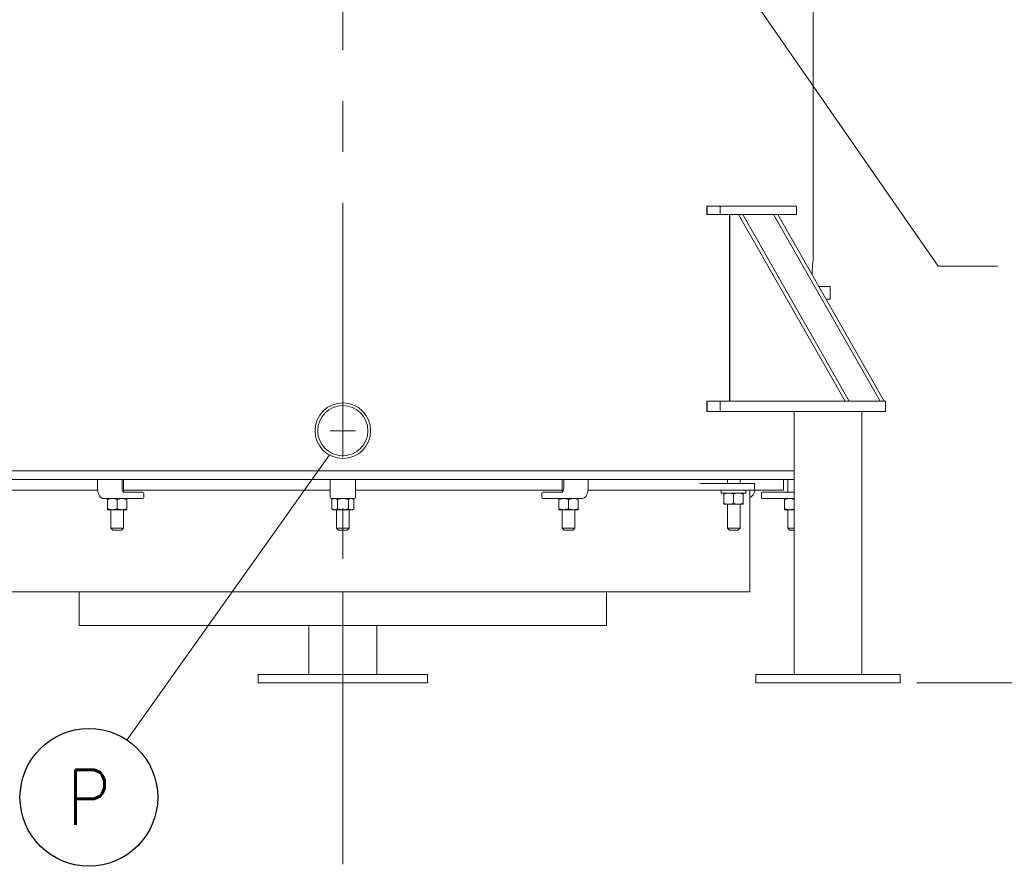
# Model space of a CAD drawing. Header units: inches. Extents: x 1 to 669, y 0 to 417.
# Tile 186 of 256: x 314 to 373, y 158 to 208. Entities that reach past the tile are written whole.
import ezdxf
from ezdxf.enums import TextEntityAlignment as Align

# ---------------------------------------------------------------- set-up
doc = ezdxf.new("R2010")
doc.units = ezdxf.units.IN
doc.header["$LTSCALE"] = 12
doc.header["$MEASUREMENT"] = 0
doc.linetypes.add('C', pattern=[2, 1.25, -0.25, 0.25, -0.25])
doc.layers.get('0').update_dxf_attribs({"linetype": 'CONTINUOUS'})
doc.layers.add('C', color=4, linetype='C', lineweight=13)
doc.layers.add('Leader', color=41, linetype='CONTINUOUS', lineweight=13)
doc.layers.add('D', color=2, linetype='CONTINUOUS')
doc.styles.get("Standard").update_dxf_attribs({"font": 'SIMPLEX.SHX', "width": 0.875})
doc.dimstyles.get("Standard").update_dxf_attribs({"dimscale": 28, "dimtxt": 0.125, "dimasz": 0.125, "dimexe": 0.04375, "dimexo": 0.0625, "dimgap": 0.04375, "dimtad": 0, "dimtih": 1, "dimtoh": 1, "dimdec": 4, "dimzin": 12, "dimdsep": 46, "dimlunit": 5, "dimtxsty": 'Standard', "dimcen": 0, "dimclrd": 256, "dimclre": 256, "dimclrt": 256, "dimadec": 1, "dimazin": 3, "dimtfac": 0.875, "dimtdec": 4, "dimtofl": 0, "dimtmove": 0, "dimatfit": 2, "dimfxl": 0, "dimtolj": 1, "dimtzin": 12, "dimlwd": 13, "dimlwe": 13, "dimarcsym": 0})
doc.dimstyles.new('STANDARD$0', dxfattribs={"dimscale": 32, "dimtxt": 0.09375, "dimasz": 0.0625, "dimexe": 0.03125, "dimexo": 0.03125, "dimgap": 0.03125, "dimtad": 1, "dimtih": 1, "dimtoh": 1, "dimdec": 4, "dimzin": 12, "dimdsep": 46, "dimlunit": 5, "dimtxsty": 'Standard', "dimcen": -0.03125, "dimclrd": 256, "dimclre": 256, "dimclrt": 256, "dimadec": 0, "dimazin": 0, "dimtfac": 0.875, "dimtdec": 4, "dimtofl": 0, "dimtmove": 0, "dimatfit": 3, "dimfxl": 0, "dimtolj": 1, "dimtzin": 12, "dimlwd": 13, "dimlwe": 13, "dimarcsym": 0})

# ---------------------------------------------------------------- blocks, each defined once
blk = doc.blocks.new('*D69')
at = {"layer": 'D', "lineweight": 13}
for p, q in [((372.455, 266.151), (409.395, 266.151)), ((408.395, 264.151), (408.395, 241.197)), ((408.395, 170.776), (408.395, 233.072)), ((367.385, 168.776), (409.395, 168.776))]:
    blk.add_line(p, q, dxfattribs=at)
at = {"layer": 'D'}
for points in [[(408.062, 264.151), (408.728, 264.151), (408.395, 266.151)], [(408.062, 170.776), (408.728, 170.776), (408.395, 168.776)]]:
    blk.add_solid(points, dxfattribs=at)
at = {"layer": 'D', "insert": (408.395, 237.134), "char_height": 3, "attachment_point": 5}
blk.add_mtext('\\A1;97{\\H0.875x;\\S1/2;}{}{\\C2;%%p1}', dxfattribs=at)
blk = doc.blocks.new('*D70')
at = {"layer": 'D', "lineweight": 13}
for p, q in [((326.491, 290.284), (424.531, 290.284)), ((423.531, 288.284), (423.531, 251.845)), ((423.531, 170.776), (423.531, 243.72)), ((367.385, 168.776), (424.531, 168.776))]:
    blk.add_line(p, q, dxfattribs=at)
at = {"layer": 'D'}
for points in [[(423.197, 288.284), (423.864, 288.284), (423.531, 290.284)], [(423.197, 170.776), (423.864, 170.776), (423.531, 168.776)]]:
    blk.add_solid(points, dxfattribs=at)
at = {"layer": 'D', "insert": (423.531, 247.783), "char_height": 3, "attachment_point": 5}
blk.add_mtext('\\A1;121{\\H0.875x;\\S1/2;}{}{\\C2;%%p1}', dxfattribs=at)

msp = doc.modelspace()

# ---------------------------------------------------------------- linework, layer by layer
at = {"lineweight": 0}
for p, q in [((361.26745, 193.77576), (361.26745, 234.46326)), ((354.98157, 196.90076), (355.77257, 196.90076)), ((355.77257, 196.40076), (354.98157, 196.40076)), ((355.77257, 196.90076), (360.27257, 196.90076)), ((355.77257, 196.40076), (355.77257, 196.90076)), ((360.27257, 196.40076), (355.77257, 196.40076)), ((363.145, 185.40076), (356.86632, 196.40076)), ((357.11632, 196.40076), (356.86632, 196.40076)), ((357.11632, 196.40076), (363.395, 185.40076)), ((365.2075, 185.40076), (358.92882, 196.40076)), ((359.17882, 196.40076), (358.92882, 196.40076)), ((359.17882, 196.40076), (365.4575, 185.40076)), ((360.27257, 196.40076), (360.27257, 196.90076)), ((362.26745, 192.15076), (361.60467, 192.15076)), ((362.26745, 192.15076), (362.26745, 191.40076)), ((362.26745, 191.40076), (362.03277, 191.40076)), ((354.98157, 185.40076), (355.77257, 185.40076)), ((355.77257, 185.40076), (362.95913, 185.40076)), ((355.77257, 184.77576), (355.77257, 185.40076)), ((363.09885, 185.40076), (362.95913, 185.40076)), ((363.09885, 185.40076), (365.50366, 185.40076)), ((363.395, 185.40076), (363.145, 185.40076)), ((365.4575, 185.40076), (365.2075, 185.40076)), ((365.52041, 185.40076), (365.50366, 185.40076)), ((365.52041, 184.77576), (365.52041, 185.40076)), ((355.77257, 184.77576), (354.98157, 184.77576)), ((362.95913, 184.77576), (355.77257, 184.77576)), ((360.13619, 169.27576), (360.13619, 184.77576)), ((362.95913, 184.77576), (363.09885, 184.77576)), ((365.50366, 184.77576), (363.09885, 184.77576)), ((364.13619, 169.27576), (364.13619, 184.77576)), ((365.50366, 184.77576), (365.52041, 184.77576)), ((360.13619, 181.27576), (306.89872, 181.27576)), ((306.89872, 180.77576), (360.13619, 180.77576)), ((319.0464, 180.27576), (319.0464, 180.71576)), ((320.48901, 180.27576), (320.48901, 180.71576)), ((320.57995, 180.77576), (320.57995, 180.02621)), ((332.76745, 180.71576), (332.76745, 180.27576)), ((334.26745, 180.27576), (334.26745, 180.71576)), ((346.45495, 180.77576), (346.45495, 180.02621)), ((346.5459, 180.71576), (346.5459, 180.27576)), ((347.98851, 180.71576), (347.98851, 180.27576)), ((356.20038, 180.77576), (356.20038, 180.52576)), ((356.95038, 180.77576), (356.95038, 180.52576)), ((359.51745, 180.77576), (359.51745, 180.15076)), ((359.76745, 180.77576), (359.76745, 180.02576)), ((312.45565, 180.15076), (319.05303, 180.15076)), ((320.57995, 180.15076), (332.76745, 180.15076)), ((332.76745, 179.71076), (332.76745, 180.27576)), ((334.26745, 180.27576), (334.26745, 179.71076)), ((334.26745, 180.15076), (346.45495, 180.15076)), ((347.98187, 180.15076), (354.57926, 180.15076)), ((354.85488, 180.52576), (354.57926, 180.52576)), ((354.85488, 180.15076), (354.57926, 180.15076)), ((356.88386, 180.52576), (354.85488, 180.52576)), ((356.88386, 180.15076), (354.85488, 180.15076)), ((355.82634, 179.97376), (355.82634, 180.15076)), ((356.88386, 180.52576), (357.81034, 180.52576)), ((356.88386, 180.15076), (357.81034, 180.15076)), ((357.29434, 179.97376), (357.29434, 180.15076)), ((357.51745, 180.15076), (357.51745, 174.15076)), ((357.81034, 180.52576), (357.81034, 180.15076)), ((357.81034, 180.15076), (359.51745, 180.15076)), ((319.3889, 179.65076), (319.67973, 179.65076)), ((319.64245, 179.036), (319.64245, 179.60052)), ((319.9237, 179.65076), (319.67973, 179.65076)), ((320.29317, 179.65076), (319.9237, 179.65076)), ((320.20495, 179.036), (320.20495, 179.60052)), ((320.29317, 179.65076), (320.58401, 179.65076)), ((321.70901, 180.02576), (320.58401, 180.02576)), ((320.58401, 179.65076), (321.70901, 179.65076)), ((320.76745, 179.036), (320.76745, 179.60052)), ((321.70901, 180.02576), (321.71772, 180.02576)), ((321.71772, 179.65076), (321.70901, 179.65076)), ((321.77772, 179.71076), (321.77772, 179.96576)), ((332.82745, 179.65076), (333.16328, 179.65076)), ((332.95495, 179.65076), (332.86793, 179.60052)), ((332.86793, 179.036), (332.86793, 179.60052)), ((333.51745, 179.65076), (333.16328, 179.65076)), ((333.19269, 179.036), (333.19269, 179.60052)), ((333.87162, 179.65076), (333.51745, 179.65076)), ((333.84221, 179.036), (333.84221, 179.60052)), ((333.87162, 179.65076), (334.20745, 179.65076)), ((334.07995, 179.65076), (334.16697, 179.60052)), ((334.16697, 179.036), (334.16697, 179.60052)), ((345.25719, 179.96576), (345.25719, 179.71076)), ((345.31719, 180.02576), (345.3259, 180.02576)), ((345.3259, 179.65076), (345.31719, 179.65076)), ((346.4509, 180.02576), (345.3259, 180.02576)), ((345.3259, 179.65076), (346.4509, 179.65076)), ((346.26745, 179.036), (346.26745, 179.60052)), ((346.4509, 179.65076), (346.74173, 179.65076)), ((347.1112, 179.65076), (346.74173, 179.65076)), ((346.82995, 179.036), (346.82995, 179.60052)), ((347.35517, 179.65076), (347.1112, 179.65076)), ((347.35517, 179.65076), (347.64601, 179.65076)), ((347.39245, 179.036), (347.39245, 179.60052)), ((355.82634, 179.97376), (357.29434, 179.97376)), ((355.99784, 179.359), (355.99784, 179.92352)), ((356.56034, 179.359), (356.56034, 179.92352)), ((357.12284, 179.359), (357.12284, 179.92352)), ((358.20445, 179.96576), (358.20445, 179.71076)), ((358.26445, 180.02576), (358.32945, 180.02576)), ((358.32945, 179.65076), (358.26445, 179.65076)), ((360.13619, 180.02576), (358.32945, 180.02576)), ((358.32945, 179.65076), (360.13619, 179.65076)), ((359.57995, 179.036), (359.57995, 179.60052)), ((319.64245, 178.98576), (319.9237, 178.98576)), ((319.82995, 178.98576), (319.82995, 177.90076)), ((319.9237, 178.98576), (320.4862, 178.98576)), ((320.4862, 178.98576), (320.76745, 178.98576)), ((320.57995, 178.98576), (320.57995, 177.90076)), ((332.95495, 178.98576), (332.86793, 179.036)), ((332.95495, 178.98576), (333.03031, 178.98576)), ((333.03031, 178.98576), (333.51745, 178.98576)), ((333.14245, 178.98576), (333.14245, 177.90076)), ((333.51745, 178.98576), (334.00459, 178.98576)), ((333.89245, 178.98576), (333.89245, 177.90076)), ((334.00459, 178.98576), (334.07995, 178.98576)), ((334.07995, 178.98576), (334.16697, 179.036)), ((346.26745, 178.98576), (346.5487, 178.98576)), ((346.45495, 178.98576), (346.45495, 177.90076)), ((346.5487, 178.98576), (347.1112, 178.98576)), ((347.1112, 178.98576), (347.39245, 178.98576)), ((347.20495, 178.98576), (347.20495, 177.90076)), ((355.99784, 179.30876), (356.27909, 179.30876)), ((356.20038, 179.30876), (356.20038, 177.90076)), ((356.27909, 179.30876), (356.84159, 179.30876)), ((356.84159, 179.30876), (357.12284, 179.30876)), ((356.95038, 179.30876), (356.95038, 177.90076)), ((359.57995, 178.98576), (359.8612, 178.98576)), ((359.76745, 178.98576), (359.76745, 177.90076)), ((359.8612, 178.98576), (360.13619, 178.98576)), ((319.82995, 177.90076), (320.20495, 177.90076)), ((319.95495, 177.77576), (319.82995, 177.90076)), ((320.20495, 177.77576), (319.95495, 177.77576)), ((320.20495, 177.90076), (320.57995, 177.90076)), ((320.45495, 177.77576), (320.20495, 177.77576)), ((320.45495, 177.77576), (320.57995, 177.90076)), ((333.14245, 177.90076), (333.51745, 177.90076)), ((333.26745, 177.77576), (333.14245, 177.90076)), ((333.51745, 177.77576), (333.26745, 177.77576)), ((333.51745, 177.90076), (333.89245, 177.90076)), ((333.76745, 177.77576), (333.51745, 177.77576)), ((333.76745, 177.77576), (333.89245, 177.90076)), ((346.45495, 177.90076), (346.82995, 177.90076)), ((346.57995, 177.77576), (346.45495, 177.90076)), ((346.82995, 177.77576), (346.57995, 177.77576)), ((346.82995, 177.90076), (347.20495, 177.90076)), ((347.07995, 177.77576), (346.82995, 177.77576)), ((347.07995, 177.77576), (347.20495, 177.90076)), ((356.20038, 177.90076), (356.57538, 177.90076)), ((356.32538, 177.77576), (356.20038, 177.90076)), ((356.57538, 177.77576), (356.32538, 177.77576)), ((356.57538, 177.90076), (356.95038, 177.90076)), ((356.82538, 177.77576), (356.57538, 177.77576)), ((356.82538, 177.77576), (356.95038, 177.90076)), ((359.76745, 177.90076), (360.13619, 177.90076)), ((359.89245, 177.77576), (359.76745, 177.90076)), ((360.13619, 177.77576), (359.89245, 177.77576)), ((309.51745, 174.15076), (357.51745, 174.15076)), ((317.9611, 174.15076), (317.9611, 172.15076)), ((333.51745, 174.15076), (333.51745, 172.15076)), ((349.0738, 174.15076), (349.0738, 172.15076)), ((333.51745, 172.15076), (317.9611, 172.15076)), ((331.51745, 169.27576), (331.51745, 172.15076)), ((349.0738, 172.15076), (333.51745, 172.15076)), ((335.51745, 169.27576), (335.51745, 172.15076)), ((328.51745, 169.27576), (328.51745, 168.77576)), ((328.51745, 169.27576), (328.76745, 169.27576)), ((328.76745, 169.27576), (338.26745, 169.27576)), ((338.26745, 169.27576), (338.51745, 169.27576)), ((338.51745, 168.77576), (338.51745, 169.27576)), ((357.88739, 169.27576), (358.01239, 169.27576)), ((357.88739, 168.77576), (357.88739, 169.27576)), ((358.01239, 169.27576), (361.25999, 169.27576)), ((361.25999, 169.27576), (361.60149, 169.27576)), ((361.60149, 169.27576), (366.35149, 169.27576)), ((366.35149, 169.27576), (366.38499, 169.27576)), ((366.38499, 169.27576), (366.38499, 168.77576)), ((328.76745, 168.77576), (328.51745, 168.77576)), ((338.26745, 168.77576), (328.76745, 168.77576)), ((338.51745, 168.77576), (338.26745, 168.77576)), ((358.01239, 168.77576), (357.88739, 168.77576)), ((361.25999, 168.77576), (358.01239, 168.77576)), ((361.60149, 168.77576), (361.25999, 168.77576)), ((366.35149, 168.77576), (361.60149, 168.77576)), ((366.38499, 168.77576), (366.35149, 168.77576))]:
    msp.add_line(p, q, dxfattribs=at)
for p, q in [((354.98157, 196.90076), (354.98157, 196.40076)), ((356.3241, 196.40076), (356.3241, 185.40076)), ((354.98157, 185.40076), (354.98157, 184.77576))]:
    msp.add_line(p, q)
for radius in [1.64, 1.48]:
    msp.add_circle((333.51745, 183.65076), radius, dxfattribs=at)
for centre, start, end in [((319.1064, 180.71576), 90, 180), ((320.42901, 180.71576), 0, 90), ((332.82745, 180.71576), 90, 180), ((334.20745, 180.71576), 0, 90), ((346.6059, 180.71576), 90, 180), ((347.92851, 180.71576), 0, 90), ((321.71772, 179.96576), 0, 90), ((321.71772, 179.71076), 270, 0), ((332.82745, 179.71076), 180, 270), ((334.20745, 179.71076), 270, 0), ((345.31719, 179.96576), 90, 180), ((345.31719, 179.71076), 180, 270), ((358.26445, 179.96576), 90, 180), ((358.26445, 179.71076), 180, 270)]:
    msp.add_arc(centre, 0.06, start, end, dxfattribs=at)
for points, knots in [([(361.189, 192.87901), (361.19172, 192.92267), (361.19451, 192.9649), (361.21165, 193.2118), (361.22659, 193.37723), (361.25301, 193.64895), (361.26311, 193.73701), (361.26707, 193.77234), (361.26743, 193.77576), (361.26745, 193.77576)], [39.35046864, 39.35046864, 39.35046864, 39.35046864, 39.77909242, 39.77909242, 41.94753683, 41.94753683, 44.55414392, 44.55414392, 45.17786282, 45.17786282, 45.17786282, 45.17786282]), ([(319.3889, 179.65076), (319.3551, 179.65076), (319.32156, 179.65953), (319.25642, 179.69305), (319.2255, 179.71942), (319.16836, 179.78755), (319.14274, 179.83073), (319.10003, 179.9283), (319.08298, 179.98272), (319.05818, 180.09844), (319.05045, 180.15971), (319.0468, 180.23974), (319.0464, 180.25775), (319.0464, 180.27576)], [0, 0, 0, 0, 0.25185832, 0.25185832, 0.53750865, 0.53750865, 0.85166791, 0.85166791, 1.16582718, 1.16582718, 1.47998645, 1.47998645, 1.57079633, 1.57079633, 1.57079633, 1.57079633]), ([(320.58401, 180.02576), (320.58034, 180.02576), (320.57605, 180.02653), (320.56201, 180.03565), (320.55315, 180.04384), (320.53602, 180.06772), (320.52781, 180.08247), (320.51283, 180.11828), (320.50612, 180.13958), (320.4956, 180.18686), (320.49191, 180.21299), (320.4894, 180.25167), (320.48901, 180.26371), (320.48901, 180.27576)], [0, 0, 0, 0, 0.31415927, 0.31415927, 0.60866152, 0.60866152, 0.8738965, 0.8738965, 1.15202894, 1.15202894, 1.4417432, 1.4417432, 1.57079633, 1.57079633, 1.57079633, 1.57079633]), ([(346.5459, 180.27576), (346.5459, 180.24814), (346.54383, 180.22052), (346.5359, 180.16854), (346.53008, 180.14415), (346.51592, 180.10175), (346.50765, 180.08356), (346.49085, 180.05533), (346.48235, 180.04497), (346.46751, 180.03138), (346.46141, 180.0282), (346.45468, 180.02601), (346.45277, 180.02576), (346.4509, 180.02576)], [4.71238898, 4.71238898, 4.71238898, 4.71238898, 5.00831459, 5.00831459, 5.30119568, 5.30119568, 5.58452124, 5.58452124, 5.85348314, 5.85348314, 6.12234326, 6.12234326, 6.28318531, 6.28318531, 6.28318531, 6.28318531]), ([(347.98851, 180.27576), (347.98851, 180.21345), (347.98359, 180.15115), (347.96422, 180.03193), (347.94979, 179.97502), (347.91212, 179.87132), (347.88892, 179.82451), (347.83405, 179.74479), (347.80233, 179.71171), (347.73136, 179.66559), (347.69204, 179.65201), (347.64991, 179.65079), (347.64796, 179.65076), (347.64601, 179.65076)], [4.71238898, 4.71238898, 4.71238898, 4.71238898, 5.02654825, 5.02654825, 5.34070751, 5.34070751, 5.65486678, 5.65486678, 5.96902604, 5.96902604, 6.26865529, 6.26865529, 6.28318531, 6.28318531, 6.28318531, 6.28318531]), ([(357.51745, 179.7023), (357.55485, 179.72073), (357.5903, 179.74386), (357.66959, 179.80974), (357.71052, 179.85668), (357.77753, 179.96216), (357.8036, 180.0207), (357.82761, 180.10473), (357.83291, 180.12762), (357.83706, 180.15076)], [0.403442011, 0.403442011, 0.403442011, 0.403442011, 0.623789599, 0.623789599, 0.937948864, 0.937948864, 1.25210813, 1.25210813, 1.366868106, 1.366868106, 1.366868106, 1.366868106])]:
    msp.add_open_spline(points, degree=3, knots=knots, dxfattribs=at)
for points, weights in [([(319.64245, 179.60052), (319.64245, 179.65076), (319.64245, 179.65076)], [1, 1.0379548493, 1]), ([(319.9237, 179.65076), (319.79317, 179.65076), (319.64245, 179.60052)], [1, 1.0379548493, 1]), ([(320.20495, 179.60052), (320.05423, 179.65076), (319.9237, 179.65076)], [1, 1.0379548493, 1]), ([(320.4862, 179.65076), (320.35567, 179.65076), (320.20495, 179.60052)], [1, 1.0379548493, 1]), ([(320.76745, 179.60052), (320.61673, 179.65076), (320.4862, 179.65076)], [1, 1.0379548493, 1]), ([(320.76745, 179.65076), (320.76745, 179.65076), (320.76745, 179.60052)], [1, 1.0379548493, 1]), ([(333.03031, 179.65076), (332.95495, 179.65076), (332.86793, 179.60052)], [1, 1.0379548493, 1]), ([(333.19269, 179.60052), (333.10567, 179.65076), (333.03031, 179.65076)], [1, 1.0379548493, 1]), ([(333.51745, 179.65076), (333.36673, 179.65076), (333.19269, 179.60052)], [1, 1.0379548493, 1]), ([(333.84221, 179.60052), (333.66817, 179.65076), (333.51745, 179.65076)], [1, 1.0379548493, 1]), ([(334.00459, 179.65076), (333.92923, 179.65076), (333.84221, 179.60052)], [1, 1.0379548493, 1]), ([(334.16697, 179.60052), (334.07995, 179.65076), (334.00459, 179.65076)], [1, 1.0379548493, 1]), ([(346.26745, 179.60052), (346.26745, 179.65076), (346.26745, 179.65076)], [1, 1.0379548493, 1]), ([(346.5487, 179.65076), (346.41817, 179.65076), (346.26745, 179.60052)], [1, 1.0379548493, 1]), ([(346.82995, 179.60052), (346.67923, 179.65076), (346.5487, 179.65076)], [1, 1.0379548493, 1]), ([(347.1112, 179.65076), (346.98067, 179.65076), (346.82995, 179.60052)], [1, 1.0379548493, 1]), ([(347.39245, 179.60052), (347.24173, 179.65076), (347.1112, 179.65076)], [1, 1.0379548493, 1]), ([(347.39245, 179.65076), (347.39245, 179.65076), (347.39245, 179.60052)], [1, 1.0379548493, 1]), ([(355.99784, 179.92352), (355.99784, 179.97376), (355.99784, 179.97376)], [1, 1.0379548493, 1]), ([(356.27909, 179.97376), (356.14856, 179.97376), (355.99784, 179.92352)], [1, 1.0379548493, 1]), ([(356.56034, 179.92352), (356.40962, 179.97376), (356.27909, 179.97376)], [1, 1.0379548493, 1]), ([(356.84159, 179.97376), (356.71106, 179.97376), (356.56034, 179.92352)], [1, 1.0379548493, 1]), ([(357.12284, 179.92352), (356.97212, 179.97376), (356.84159, 179.97376)], [1, 1.0379548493, 1]), ([(357.12284, 179.97376), (357.12284, 179.97376), (357.12284, 179.92352)], [1, 1.0379548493, 1]), ([(359.57995, 179.60052), (359.57995, 179.65076), (359.57995, 179.65076)], [1, 1.0379548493, 1]), ([(359.8612, 179.65076), (359.73067, 179.65076), (359.57995, 179.60052)], [1, 1.0379548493, 1]), ([(360.13619, 179.60259), (359.9892, 179.65076), (359.8612, 179.65076)], [1.0014941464, 1.03719246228, 1]), ([(319.64245, 178.98576), (319.64245, 178.98576), (319.64245, 179.036)], [1, 1.0379548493, 1]), ([(319.64245, 179.036), (319.79317, 178.98576), (319.9237, 178.98576)], [1, 1.0379548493, 1]), ([(319.9237, 178.98576), (320.05423, 178.98576), (320.20495, 179.036)], [1, 1.0379548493, 1]), ([(320.20495, 179.036), (320.35567, 178.98576), (320.4862, 178.98576)], [1, 1.0379548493, 1]), ([(320.4862, 178.98576), (320.61673, 178.98576), (320.76745, 179.036)], [1, 1.0379548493, 1]), ([(320.76745, 179.036), (320.76745, 178.98576), (320.76745, 178.98576)], [1, 1.0379548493, 1]), ([(332.86793, 179.036), (332.95495, 178.98576), (333.03031, 178.98576)], [1, 1.0379548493, 1]), ([(333.03031, 178.98576), (333.10567, 178.98576), (333.19269, 179.036)], [1, 1.0379548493, 1]), ([(333.19269, 179.036), (333.36673, 178.98576), (333.51745, 178.98576)], [1, 1.0379548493, 1]), ([(333.51745, 178.98576), (333.66817, 178.98576), (333.84221, 179.036)], [1, 1.0379548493, 1]), ([(333.84221, 179.036), (333.92923, 178.98576), (334.00459, 178.98576)], [1, 1.0379548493, 1]), ([(334.00459, 178.98576), (334.07995, 178.98576), (334.16697, 179.036)], [1, 1.0379548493, 1]), ([(346.26745, 178.98576), (346.26745, 178.98576), (346.26745, 179.036)], [1, 1.0379548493, 1]), ([(346.26745, 179.036), (346.41817, 178.98576), (346.5487, 178.98576)], [1, 1.0379548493, 1]), ([(346.5487, 178.98576), (346.67923, 178.98576), (346.82995, 179.036)], [1, 1.0379548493, 1]), ([(346.82995, 179.036), (346.98067, 178.98576), (347.1112, 178.98576)], [1, 1.0379548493, 1]), ([(347.1112, 178.98576), (347.24173, 178.98576), (347.39245, 179.036)], [1, 1.0379548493, 1]), ([(347.39245, 179.036), (347.39245, 178.98576), (347.39245, 178.98576)], [1, 1.0379548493, 1]), ([(355.99784, 179.30876), (355.99784, 179.30876), (355.99784, 179.359)], [1, 1.0379548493, 1]), ([(355.99784, 179.359), (356.14856, 179.30876), (356.27909, 179.30876)], [1, 1.0379548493, 1]), ([(356.27909, 179.30876), (356.40962, 179.30876), (356.56034, 179.359)], [1, 1.0379548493, 1]), ([(356.56034, 179.359), (356.71106, 179.30876), (356.84159, 179.30876)], [1, 1.0379548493, 1]), ([(356.84159, 179.30876), (356.97212, 179.30876), (357.12284, 179.359)], [1, 1.0379548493, 1]), ([(357.12284, 179.359), (357.12284, 179.30876), (357.12284, 179.30876)], [1, 1.0379548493, 1]), ([(359.57995, 178.98576), (359.57995, 178.98576), (359.57995, 179.036)], [1, 1.0379548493, 1]), ([(359.57995, 179.036), (359.73067, 178.98576), (359.8612, 178.98576)], [1, 1.0379548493, 1]), ([(359.8612, 178.98576), (359.9892, 178.98576), (360.13619, 179.03393)], [1, 1.03719246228, 1.0014941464])]:
    msp.add_rational_spline(points, weights, degree=2, dxfattribs=at)
at = {"layer": 'C'}
msp.add_line((333.51745, 158.08826), (333.51745, 280.99462), dxfattribs=at)
at = {"layer": 'D'}
msp.add_circle((318.53322, 162.02037), 4.0625, dxfattribs=at)
at = {"layer": 'Leader'}
for p, q in [((333.51745, 182.89587), (333.51745, 184.39587)), ((334.26745, 183.64587), (332.76745, 183.64587)), ((332.72022, 182.21757), (320.78109, 165.4043))]:
    msp.add_line(p, q, dxfattribs=at)

# ---------------------------------------------------------------- texts
at = {"layer": 'D', "width": 0.875}
msp.add_text('P', height=3.25, dxfattribs=at).set_placement((318.53322, 162.02037), align=Align.MIDDLE)

# ---------------------------------------------------------------- dimensions: what is measured, and where the dimension line sits
at = {"layer": 'D'}
for base, p1, p2, picture, middle in [((423.53082, 168.77576), (325.49053, 290.28358), (366.38499, 168.77576), '*D70', (423.53082, 247.78297)), ((408.39485, 266.15076), (366.38499, 168.77576), (371.45495, 266.15076), '*D69', (408.39485, 237.13445))]:
    dim = msp.add_linear_dim(base=base, p1=p1, p2=p2, angle=90, text='<>{}{\\C2;%%p1}', dimstyle='STANDARD$0', override={"dimdec": 1, "dimtp": 1, "dimtm": 1, "dimarcsym": 1}, dxfattribs=at)
    dim.commit()
    dim.dimension.update_dxf_attribs({"geometry": picture, "text_midpoint": middle, "dimtype": 160})

# ---------------------------------------------------------------- leaders
at = {"layer": 'D', "annotation_type": 0, "has_hookline": 1, "hookline_direction": 0, "text_width": 30.0625}
msp.add_leader([(347.65387, 223.58826), (368.63779, 193.3578), (372.13779, 193.3578)], dimstyle='Standard', override={"dimgap": 0.04375, "dimtad": 0, "dimarcsym": 1}, dxfattribs=at)

doc.saveas('drawing.dxf')
